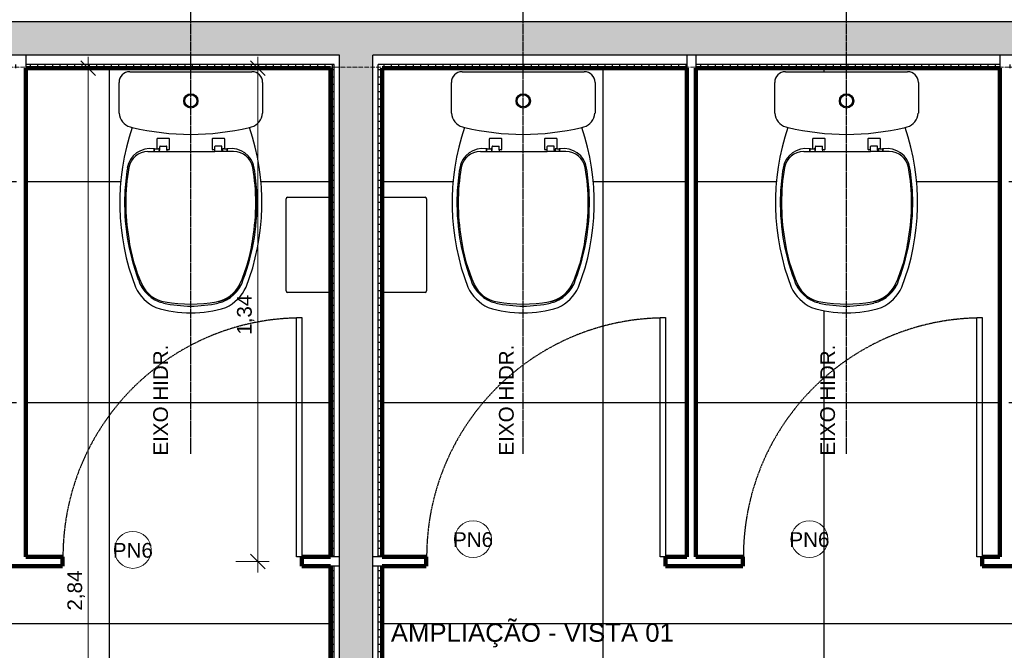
# Model space of a CAD drawing. Header units: millimetres. Extents: x -32127 to -9124, y -6877 to 4737.
# Tile 17 of 25: x -28230 to -25556, y -2257 to -545. Entities that reach past the tile are written whole.
import ezdxf

# ---------------------------------------------------------------- set-up
doc = ezdxf.new("R2010")
doc.units = ezdxf.units.MM
for name, pattern in [('_Tracejado médio', [4, 3, -1]), ('_Tracejado pequeno', [2.25, 1.5, -0.75]), ('_Traço - ponto', [16, 12, -2, 0, -2])]:
    doc.linetypes.add(name, pattern=pattern)
for name, color, linetype, lineweight in [('A-ANNO-DIMS', 211, 'Continuous', 9), ('A-ANNO-DIMS-20', 211, 'Continuous', 9), ('A-DETL', 90, 'Continuous', 25), ('A-DOOR', 31, 'Continuous', 25), ('A-DOOR-HDLN', 31, '_Tracejado pequeno', 25), ('A-DOOR-IDEN', 31, 'Continuous', 9), ('A-FLOR-PATT', 8, 'Continuous', 25), ('A-WALL', 113, 'Continuous', 25), ('A-WALL-PATT', 111, 'Continuous', 90), ('G-ANNO-SYMB', 111, 'Continuous', 9), ('G-ANNO-TEXT', 231, 'Continuous', 9), ('P-SANR-FIXT', 6, 'Continuous', 25), ('Q-SPCQ', 91, 'Continuous', 25), ('S-GRID', 1, 'Continuous', 9)]:
    doc.layers.add(name, color=color, linetype=linetype, lineweight=lineweight)
doc.styles.add('Arial_1', font='arial.ttf', dxfattribs={"height": 50})
doc.styles.add('Arial_2', font='arial.ttf', dxfattribs={"height": 40})
doc.dimstyles.new('Diagonal_-_2_0mm_Arial_1', dxfattribs={"dimscale": 304.8, "dimtxt": 40.810376, "dimasz": 0.131234, "dimexe": 0.098425, "dimexo": 0.0625, "dimgap": 0.009843, "dimtad": 1, "dimlfac": 0.001, "dimrnd": 0.01, "dimzin": 0, "dimdsep": 46, "dimtxsty": 'Arial_2', "dimblk1": 'OBLIQUE', "dimblk2": 'OBLIQUE', "dimsah": 1, "dimcen": 0.09, "dimdle": 0.098425, "dimadec": 0, "dimazin": 0, "dimtfac": 1, "dimtdec": 4, "dimtix": 1, "dimtmove": 0, "dimatfit": 3, "dimfxl": 0.19685, "dimfxlon": 1, "dimtvp": 1, "dimtolj": 1, "dimtzin": 0, "dimarcsym": 2})
pattern_1 = [(0, (0, -600), (0, 20), []), (90, (0, -600), (-20, 1e-15), [])]

# ---------------------------------------------------------------- blocks, each defined once
blk = doc.blocks.new('Deca_Bacia Sanitaria Monte Carlo_P_808_Caixa Acoplada - P_808_Creme CR37_Acionamento Simples 6lpf-2935168-AMPLIAÇÃO ANEXO')
at = {"layer": 'P-SANR-FIXT'}
for p, q in [((-29696.3, -686), (-29364.5, -686)), ((-29725.4, -798.4), (-29725.4, -715.1)), ((-29335.4, -715.1), (-29335.4, -798.4))]:
    blk.add_line(p, q, dxfattribs=at)
for radius in [19.4, 16.4]:
    blk.add_circle((-29530.4, -765.2), radius, dxfattribs=at)
for centre, radius, start, end in [((-29696.3, -715.1), 29.1, 90, 180), ((-29364.5, -715.1), 29.1, 0, 90), ((-29683.3, -795.3), 42.2, 184.1957, 253.8043), ((-29377.6, -795.3), 42.2, 286.1957, 355.8043), ((-29094.2, -1042), 629.4, 161.0173, 201.3319), ((-29530.4, -171), 685, 256.0905, 256.5867), ((-29530.4, -171), 685, 256.5867, 283.4133), ((-29966.7, -1042), 629.4, 338.6681, 18.9827), ((-29530.4, -171), 685, 283.4133, 283.9095), ((-29574.2, -1219.7), 118, 205.7488, 244.2512), ((-29486.7, -1219.7), 118, 295.7488, 334.2512), ((-29530.4, -1032.7), 308.3, 252.0547, 287.9453)]:
    blk.add_arc(centre, radius, start, end, dxfattribs=at)
blk = doc.blocks.new('Deca_Shared_Assento_P_808 - AP_80_Creme CR37-2932976-AMPLIAÇÃO ANEXO')
at = {"layer": 'P-SANR-FIXT'}
for p, q in [((-29621.7, -895.1), (-29621.7, -867.9)), ((-29620.7, -866.6), (-29590.1, -866.6)), ((-29589.1, -867.6), (-29589.1, -897)), ((-29471.7, -897), (-29471.7, -867.6)), ((-29470.7, -866.6), (-29440.1, -866.6)), ((-29439.2, -867.9), (-29439.2, -895.1)), ((-29646.7, -902.9), (-29595.9, -902.9)), ((-29630.3, -895.1), (-29621.7, -895.1)), ((-29630.3, -902.9), (-29630.3, -896.1)), ((-29629.3, -902.9), (-29629.3, -896.1)), ((-29621.7, -895.1), (-29617.9, -895.1)), ((-29616.8, -896.1), (-29616.8, -902.9)), ((-29616, -900.2), (-29614.9, -898.6)), ((-29616, -902.9), (-29616, -900.2)), ((-29614.9, -898.6), (-29614.9, -889.5)), ((-29613.9, -888), (-29597, -888)), ((-29595.9, -898), (-29595.9, -889)), ((-29590.1, -898), (-29595.9, -898)), ((-29595.9, -898), (-29595.9, -902.9)), ((-29595.9, -902.9), (-29530.4, -902.9)), ((-29530.4, -902.9), (-29464.9, -902.9)), ((-29464.9, -898), (-29470.7, -898)), ((-29464.9, -898), (-29464.9, -889)), ((-29464.9, -902.9), (-29464.9, -898)), ((-29414.2, -902.9), (-29464.9, -902.9)), ((-29446.9, -888), (-29463.9, -888)), ((-29445.9, -898.6), (-29445.9, -889.5)), ((-29444.8, -900.2), (-29445.9, -898.6)), ((-29414.2, -902.9), (-29444.9, -902.9)), ((-29444.8, -902.9), (-29444.8, -900.2)), ((-29444, -896.1), (-29444, -902.9)), ((-29439.2, -895.1), (-29443, -895.1)), ((-29439.2, -895.1), (-29430.5, -895.1)), ((-29431.5, -902.9), (-29431.5, -896.1)), ((-29430.5, -902.9), (-29430.5, -896.1))]:
    blk.add_line(p, q, dxfattribs=at)
for centre, radius, start, end in [((-29620.7, -867.6), 1, 90, 200.7679), ((-29590.1, -867.6), 1, 0, 90), ((-29470.7, -867.6), 1, 90, 180), ((-29440.1, -867.6), 1, 339.2321, 90), ((-29640.2, -957.8), 63.4, 81.1026, 170.8974), ((-29646.7, -955.9), 53, 90, 169.7108), ((-29631.3, -896.1), 1, 0, 90), ((-29628.3, -896.1), 1, 90, 180), ((-29617.9, -896.1), 1.05, 0, 90), ((-29613.9, -889), 1.01, 90, 180), ((-29597, -889.1), 1.05, 3.2701, 90), ((-29590.1, -897), 1, 270, 0), ((-29470.7, -897), 1, 180, 270), ((-29463.9, -889.1), 1.05, 90, 176.7299), ((-29446.9, -889), 1.01, 360, 90), ((-29443, -896.1), 1.05, 90, 180), ((-29432.5, -896.1), 1, 0, 90), ((-29420.7, -957.8), 63.4, 9.1026, 98.8974), ((-29429.5, -896.1), 1, 90, 180), ((-29414.2, -955.9), 53, 10.2892, 90), ((-29113, -1042.2), 597.3, 170.8974, 177.6238), ((-29135.6, -1042.7), 571.4, 170.3036, 189.6964), ((-29925.3, -1042.7), 571.4, 350.3036, 9.6964), ((-29947.9, -1042.2), 597.3, 2.3762, 9.1026), ((-29113, -1042.2), 597.3, 177.6238, 200.3762), ((-29947.9, -1042.2), 597.3, 339.6238, 2.3762), ((-29270, -1083.2), 432.5, 187.4021, 204.5979), ((-29790.9, -1083.2), 432.5, 335.3076, 352.5979), ((-29584.3, -1223.6), 92.5, 196.6783, 257.3217), ((-29476.6, -1223.6), 92.5, 282.6783, 343.3217), ((-29587.8, -1228.7), 83, 204.5979, 261.4021), ((-29473.1, -1228.7), 83, 278.5979, 335.4021), ((-29475.6, -1225.2), 86.8, 279.8946, 333.566), ((-29530.4, -983.9), 338.3, 257.3217, 282.6783), ((-29530.5, -910.9), 405.9, 260.1054, 279.8946)]:
    blk.add_arc(centre, radius, start, end, dxfattribs=at)
blk = doc.blocks.new('Porta Sanitário e_1_5cm - PN6 - 0_65 x 2_15 m-3987291-AMPLIAÇÃO ANEXO')
at = {"layer": 'A-DOOR'}
for p, q in [((560, 12.5), (560, 662.5)), ((560, 662.5), (575, 662.5)), ((575, 662.5), (575, 12.5)), ((575, 12.5), (560, 12.5))]:
    blk.add_line(p, q, dxfattribs=at)
at = {"layer": 'A-DOOR-HDLN'}
blk.add_arc((575, 12.5), 648.8, 90, 180, dxfattribs=at)
blk = doc.blocks.new('Toilet_Tissue_Dispenser-Bradley_Corp-5424 - 5424-3618151-AMPLIAÇÃO ANEXO')
at = {"layer": 'Q-SPCQ'}
for p, q in [((-28507.7, -793), (-28507.7, -676)), ((-28248.9, -676), (-28248.9, -793)), ((-28253.1, -796.6), (-28503.5, -796.6))]:
    blk.add_line(p, q, dxfattribs=at)
for centre, start, end in [((-28503.4, -792.3), 189.0191, 268.9809), ((-28253.2, -792.3), 271.0191, 350.9809)]:
    blk.add_arc(centre, 4.35, start, end, dxfattribs=at)
blk = doc.blocks.new('DIMBLOCK32-AMPLIAÇÃO ANEXO')
at = {"layer": 'A-ANNO-DIMS-20', "lineweight": 18}
for p, q in [((-28043.3, -676), (-28063.3, -656)), ((-28043.3, -676), (-28023.3, -696)), ((-28043.3, -3513.5), (-28063.3, -3493.5)), ((-28043.3, -3513.5), (-28023.3, -3533.5))]:
    blk.add_line(p, q, dxfattribs=at)
at = {"layer": 'A-ANNO-DIMS-20'}
for p, q in [((-28043.3, -646), (-28043.3, -3513.5)), ((-27983.3, -676), (-28073.3, -676)), ((-28043.3, -676), (-27983.3, -676)), ((-28103.3, -3513.5), (-28013.3, -3513.5)), ((-28043.3, -3513.5), (-28103.3, -3513.5))]:
    blk.add_line(p, q, dxfattribs=at)
at = {"layer": 'A-ANNO-DIMS-20', "color": 0, "insert": (-28100.1, -2149), "char_height": 40, "width": 130.261, "attachment_point": 1, "rotation": 90, "line_spacing_factor": 0.941778, "style": 'Arial_2'}
blk.add_mtext('2,84', dxfattribs=at)
blk = doc.blocks.new('_Oblique')
at = {"color": 0, "linetype": 'ByBlock', "lineweight": -2}
blk.add_line((-0.5, -0.5), (0.5, 0.5), dxfattribs=at)
blk = doc.blocks.new('TAG-Porta - Ref_ Porta-2416850-AMPLIAÇÃO ANEXO')
at = {"layer": 'A-DOOR-IDEN'}
blk.add_circle((0, 0), 2.5, dxfattribs=at)
blk = doc.blocks.new('DIMBLOCK69-AMPLIAÇÃO ANEXO')
at = {"layer": 'A-ANNO-DIMS-20', "lineweight": 18}
for p, q in [((-27582.6, -676), (-27602.6, -656)), ((-27582.6, -676), (-27562.6, -696)), ((-27582.6, -2015.8), (-27602.6, -1995.8)), ((-27582.6, -2015.8), (-27562.6, -2035.8))]:
    blk.add_line(p, q, dxfattribs=at)
at = {"layer": 'A-ANNO-DIMS-20'}
for p, q in [((-27582.6, -2045.8), (-27582.6, -646)), ((-27642.6, -676), (-27552.6, -676)), ((-27582.6, -676), (-27642.6, -676)), ((-27642.6, -2015.8), (-27552.6, -2015.8)), ((-27582.6, -2015.8), (-27642.6, -2015.8))]:
    blk.add_line(p, q, dxfattribs=at)
at = {"layer": 'A-ANNO-DIMS-20', "color": 0, "insert": (-27639.5, -1400.2), "char_height": 40, "width": 130.261, "attachment_point": 1, "rotation": 90, "line_spacing_factor": 0.941778, "style": 'Arial_2'}
blk.add_mtext('1,34', dxfattribs=at)

msp = doc.modelspace()

# ---------------------------------------------------------------- hatches: boundary and pattern name
at = {"layer": 'A-FLOR-PATT'}
h = msp.add_hatch(dxfattribs=at)
h.set_pattern_fill('FP_7', color=256, style=0, pattern_type=2)
h.set_pattern_definition([(270, (-27385.8, -3384.74), (600, 4e-14), []), (0, (-27385.8, -3384.74), (0, 600), [])])
h.paths.add_polyline_path([(-27440.802, -3513.492), (-27440.802, -3373.492), (-27986.755, -3373.492), (-27986.755, -2784.742), (-27385.802, -2784.742), (-27385.802, -2028.292), (-27463.302, -2028.292), (-27463.302, -2003.292), (-27385.802, -2003.292), (-27385.802, -1285.379), (-27502.783, -1285.379), (-27504.639, -1284.616), (-27505.955, -1283.102), (-27506.452, -1281.159), (-27506.317, -1029.824), (-27505.385, -1028.047), (-27503.756, -1026.877), (-27502.783, -1026.604), (-27385.802, -1026.604), (-27385.802, -675.992), (-28213.302, -675.992), (-28213.302, -2003.292), (-28113.302, -2003.292), (-28113.302, -2028.292), (-28305.802, -2028.292), (-28305.802, -2003.292), (-28238.302, -2003.292), (-28238.302, -675.992), (-28248.915, -675.992), (-28248.915, -792.973), (-28249.677, -794.828), (-28251.191, -796.145), (-28253.135, -796.642), (-28452.052, -796.642), (-28452.052, -798.435), (-28454.033, -808.48), (-28458.372, -817.752), (-28464.815, -825.708), (-28472.983, -831.88), (-28482.395, -835.906), (-28488.16, -837.307), (-28474.692, -882.048), (-28465.328, -922.809), (-28458.481, -966.553), (-28454.714, -1010.668), (-28454.189, -1057.075), (-28456.528, -1099.147), (-28462.1, -1143.072), (-28470.734, -1186.498), (-28482.379, -1229.102), (-28497.052, -1270.992), (-28511.089, -1293.311), (-28529.733, -1311.955), (-28552.052, -1325.992), (-28575.361, -1332.537), (-28598.964, -1337.219), (-28622.934, -1340.043), (-28648.31, -1340.942), (-28671.17, -1340.043), (-28695.141, -1337.219), (-28718.743, -1332.537), (-28742.052, -1325.992), (-28764.372, -1311.955), (-28783.015, -1293.311), (-28797.052, -1270.992), (-28812.109, -1227.695), (-28823.37, -1186.498), (-28832.004, -1143.072), (-28837.576, -1099.147), (-28840.022, -1054.077), (-28839.39, -1010.668), (-28835.624, -966.553), (-28828.776, -922.809), (-28818.888, -879.764), (-28805.944, -837.307), (-28811.709, -835.906), (-28821.122, -831.88), (-28829.289, -825.708), (-28835.732, -817.752), (-28840.071, -808.48), (-28842.052, -798.435), (-28842.052, -715.096), (-28841.06, -707.563), (-28838.153, -700.544), (-28833.528, -694.516), (-28827.5, -689.891), (-28820.481, -686.983), (-28812.948, -685.992), (-28507.69, -685.992), (-28507.69, -675.992), (-29055.802, -675.992), (-29055.802, -2003.292), (-28955.802, -2003.292), (-28955.802, -2028.292), (-29145.802, -2028.292), (-29145.802, -2003.292), (-29080.802, -2003.292), (-29080.802, -675.992), (-29908.302, -675.992), (-29908.302, -1073.904), (-29791.321, -1073.904), (-29789.465, -1074.667), (-29788.149, -1076.181), (-29787.652, -1078.124), (-29787.787, -1329.46), (-29788.719, -1331.236), (-29790.348, -1332.406), (-29791.321, -1332.679), (-29908.302, -1332.679), (-29908.302, -2003.292), (-29795.802, -2003.292), (-29795.802, -2028.292), (-29908.302, -2028.292), (-29908.302, -2148.292), (-29878.302, -2148.292), (-29878.302, -2648.292), (-29908.302, -2648.292), (-29908.302, -2708.469), (-29806.702, -2708.469), (-29806.702, -2973.492), (-29384.909, -2973.492), (-29384.909, -2863.192), (-28934.909, -2863.192), (-28934.909, -2973.492), (-28411.517, -2973.492), (-28411.517, -3355.492), (-28408.302, -3355.492), (-28408.302, -3363.492), (-28411.517, -3363.492), (-28411.517, -3373.492), (-28275.802, -3373.492), (-28275.802, -3353.492), (-28220.802, -3353.492), (-28220.802, -3513.492), (-27648.389, -3513.492)], flags=0)
h.paths.add_polyline_path([(-27764.93, -1340.992), (-27789.048, -1340.043), (-27813.018, -1337.219), (-27836.621, -1332.537), (-27859.93, -1325.992), (-27882.249, -1311.955), (-27900.893, -1293.311), (-27914.93, -1270.992), (-27929.987, -1227.695), (-27941.248, -1186.498), (-27949.882, -1143.072), (-27955.454, -1099.147), (-27957.9, -1054.077), (-27957.268, -1010.668), (-27953.502, -966.553), (-27946.654, -922.809), (-27936.765, -879.764), (-27923.822, -837.307), (-27929.587, -835.906), (-27938.999, -831.88), (-27947.167, -825.708), (-27953.61, -817.752), (-27957.949, -808.48), (-27959.93, -798.435), (-27959.93, -715.096), (-27958.938, -707.563), (-27956.031, -700.544), (-27951.406, -694.516), (-27945.378, -689.891), (-27938.359, -686.983), (-27930.826, -685.992), (-27599.034, -685.992), (-27591.502, -686.983), (-27584.482, -689.891), (-27578.454, -694.516), (-27573.829, -700.544), (-27570.922, -707.563), (-27569.93, -715.096), (-27569.93, -798.435), (-27571.911, -808.48), (-27576.25, -817.752), (-27582.693, -825.708), (-27590.861, -831.88), (-27600.273, -835.906), (-27606.038, -837.307), (-27592.57, -882.048), (-27583.206, -922.809), (-27576.358, -966.553), (-27572.592, -1010.668), (-27572.066, -1057.075), (-27574.406, -1099.147), (-27579.978, -1143.072), (-27588.612, -1186.498), (-27600.257, -1229.102), (-27614.93, -1270.992), (-27628.967, -1293.311), (-27648.389, -1312.444), (-27669.93, -1325.992), (-27693.239, -1332.537), (-27716.842, -1337.219), (-27740.812, -1340.043), (-27764.865, -1340.989)], flags=0)
h.paths.add_polyline_path([(-29530.435, -1340.992), (-29554.553, -1340.043), (-29578.524, -1337.219), (-29602.127, -1332.537), (-29625.435, -1325.992), (-29647.755, -1311.955), (-29666.399, -1293.311), (-29680.435, -1270.992), (-29695.493, -1227.695), (-29706.753, -1186.498), (-29715.388, -1143.072), (-29720.959, -1099.147), (-29723.405, -1054.077), (-29722.774, -1010.668), (-29719.007, -966.553), (-29712.16, -922.809), (-29702.271, -879.764), (-29689.328, -837.307), (-29695.092, -835.906), (-29704.505, -831.88), (-29712.673, -825.708), (-29719.115, -817.752), (-29723.455, -808.48), (-29725.435, -798.435), (-29725.435, -715.096), (-29724.444, -707.563), (-29721.536, -700.544), (-29716.911, -694.516), (-29710.883, -689.891), (-29703.864, -686.983), (-29696.331, -685.992), (-29364.54, -685.992), (-29357.007, -686.983), (-29349.988, -689.891), (-29343.96, -694.516), (-29339.335, -700.544), (-29336.427, -707.563), (-29335.435, -715.096), (-29335.435, -798.435), (-29337.416, -808.48), (-29341.756, -817.752), (-29348.198, -825.708), (-29356.366, -831.88), (-29365.779, -835.906), (-29371.543, -837.307), (-29358.075, -882.048), (-29348.711, -922.809), (-29341.864, -966.553), (-29338.097, -1010.668), (-29337.572, -1057.075), (-29339.911, -1099.147), (-29345.483, -1143.072), (-29354.118, -1186.498), (-29365.763, -1229.102), (-29380.435, -1270.992), (-29394.472, -1293.311), (-29413.116, -1311.955), (-29435.435, -1325.992), (-29458.744, -1332.537), (-29482.347, -1337.219), (-29506.318, -1340.043)], flags=0)
h = msp.add_hatch(dxfattribs=at)
h.set_pattern_fill('FP_3', color=256, style=0, pattern_type=2)
h.set_pattern_definition([(270, (-27845.8, -3384.74), (600, 4e-14), []), (0, (-27845.8, -3384.74), (0, 600), [])])
h.paths.add_polyline_path([(-27190.802, -3513.492), (-26410.802, -3513.492), (-26410.802, -3353.492), (-26355.802, -3353.492), (-26355.802, -3373.492), (-26220.088, -3373.492), (-26220.088, -3363.492), (-26220.802, -3363.492), (-26220.802, -3355.492), (-26220.088, -3355.492), (-26220.088, -2973.492), (-25693.659, -2973.492), (-25693.659, -2863.192), (-25243.659, -2863.192), (-25243.659, -2973.492), (-24824.902, -2973.492), (-24824.902, -2694.092), (-24723.302, -2694.092), (-24723.302, -2648.292), (-24753.302, -2648.292), (-24753.302, -2148.292), (-24723.302, -2148.292), (-24723.302, -2028.292), (-24767.502, -2028.292), (-24767.502, -2003.292), (-24723.302, -2003.292), (-24723.302, -1305.379), (-24840.283, -1305.379), (-24842.139, -1304.616), (-24843.455, -1303.102), (-24843.952, -1301.159), (-24843.817, -1049.824), (-24842.885, -1048.047), (-24841.256, -1046.877), (-24840.283, -1046.604), (-24723.302, -1046.604), (-24723.302, -675.992), (-25543.615, -675.992), (-25543.615, -2003.292), (-25417.502, -2003.292), (-25417.502, -2028.292), (-25615.802, -2028.292), (-25615.802, -2003.292), (-25568.615, -2003.292), (-25568.615, -675.992), (-26393.302, -675.992), (-26393.302, -2003.292), (-26265.802, -2003.292), (-26265.802, -2028.292), (-26475.802, -2028.292), (-26475.802, -2003.292), (-26418.302, -2003.292), (-26418.302, -675.992), (-27245.802, -675.992), (-27245.802, -1026.604), (-27128.821, -1026.604), (-27126.965, -1027.367), (-27125.649, -1028.881), (-27125.152, -1030.824), (-27125.287, -1282.16), (-27126.219, -1283.936), (-27127.848, -1285.106), (-27128.821, -1285.379), (-27245.802, -1285.379), (-27245.802, -2003.292), (-27125.802, -2003.292), (-27125.802, -2028.292), (-27245.802, -2028.292), (-27245.802, -2784.742), (-26644.85, -2784.742), (-26644.85, -3384.742), (-27190.802, -3384.742)], flags=0)
h.paths.add_polyline_path([(-25106.654, -1340.992), (-25130.772, -1340.043), (-25154.743, -1337.219), (-25178.346, -1332.537), (-25201.654, -1325.992), (-25223.974, -1311.955), (-25242.617, -1293.311), (-25256.654, -1270.992), (-25271.711, -1227.695), (-25282.972, -1186.498), (-25291.606, -1143.072), (-25297.178, -1099.147), (-25299.624, -1054.077), (-25298.992, -1010.668), (-25295.226, -966.553), (-25288.378, -922.809), (-25278.49, -879.764), (-25265.546, -837.307), (-25271.311, -835.906), (-25280.724, -831.88), (-25288.891, -825.708), (-25295.334, -817.752), (-25299.673, -808.48), (-25301.654, -798.435), (-25301.654, -715.096), (-25300.662, -707.563), (-25297.755, -700.544), (-25293.13, -694.516), (-25287.102, -689.891), (-25280.083, -686.983), (-25272.55, -685.992), (-24940.758, -685.992), (-24933.226, -686.983), (-24926.206, -689.891), (-24920.179, -694.516), (-24915.553, -700.544), (-24912.646, -707.563), (-24911.654, -715.096), (-24911.654, -798.435), (-24913.635, -808.48), (-24917.974, -817.752), (-24924.417, -825.708), (-24932.585, -831.88), (-24941.998, -835.906), (-24947.762, -837.307), (-24934.294, -882.048), (-24924.93, -922.809), (-24918.083, -966.553), (-24914.316, -1010.668), (-24913.791, -1057.075), (-24916.13, -1099.147), (-24921.702, -1143.072), (-24930.337, -1186.498), (-24941.981, -1229.102), (-24956.654, -1270.992), (-24970.691, -1293.311), (-24989.335, -1311.955), (-25011.654, -1325.992), (-25034.963, -1332.537), (-25058.566, -1337.219), (-25082.536, -1340.043), (-25106.589, -1340.989)], flags=0)
h.paths.add_polyline_path([(-25984.552, -1340.992), (-26008.67, -1340.043), (-26032.641, -1337.219), (-26056.243, -1332.537), (-26079.552, -1325.992), (-26101.872, -1311.955), (-26120.515, -1293.311), (-26134.552, -1270.992), (-26149.609, -1227.695), (-26160.87, -1186.498), (-26169.504, -1143.072), (-26175.076, -1099.147), (-26177.522, -1054.077), (-26176.89, -1010.668), (-26173.124, -966.553), (-26166.276, -922.809), (-26156.388, -879.764), (-26143.444, -837.307), (-26149.209, -835.906), (-26158.622, -831.88), (-26166.789, -825.708), (-26173.232, -817.752), (-26177.571, -808.48), (-26179.552, -798.435), (-26179.552, -715.096), (-26178.56, -707.563), (-26175.653, -700.544), (-26171.028, -694.516), (-26165, -689.891), (-26157.981, -686.983), (-26150.448, -685.992), (-25818.656, -685.992), (-25811.124, -686.983), (-25804.104, -689.891), (-25798.077, -694.516), (-25793.451, -700.544), (-25790.544, -707.563), (-25789.552, -715.096), (-25789.552, -798.435), (-25791.533, -808.48), (-25795.872, -817.752), (-25802.315, -825.708), (-25810.483, -831.88), (-25819.895, -835.906), (-25825.66, -837.307), (-25812.192, -882.048), (-25802.828, -922.809), (-25795.981, -966.553), (-25792.214, -1010.668), (-25791.689, -1057.075), (-25794.028, -1099.147), (-25799.6, -1143.072), (-25808.234, -1186.498), (-25819.879, -1229.102), (-25834.552, -1270.992), (-25848.589, -1293.311), (-25867.233, -1311.955), (-25889.552, -1325.992), (-25912.861, -1332.537), (-25936.464, -1337.219), (-25960.434, -1340.043), (-25973.841, -1340.57)], flags=0)
h.paths.add_polyline_path([(-26862.45, -1340.992), (-26886.568, -1340.043), (-26910.538, -1337.219), (-26934.141, -1332.537), (-26957.45, -1325.992), (-26979.769, -1311.955), (-26998.413, -1293.311), (-27012.45, -1270.992), (-27027.507, -1227.695), (-27038.768, -1186.498), (-27047.402, -1143.072), (-27052.974, -1099.147), (-27055.42, -1054.077), (-27054.788, -1010.668), (-27051.022, -966.553), (-27044.174, -922.809), (-27034.286, -879.764), (-27021.342, -837.307), (-27027.107, -835.906), (-27036.52, -831.88), (-27044.687, -825.708), (-27051.13, -817.752), (-27055.469, -808.48), (-27057.45, -798.435), (-27057.45, -715.096), (-27056.458, -707.563), (-27053.551, -700.544), (-27048.926, -694.516), (-27042.898, -689.891), (-27035.879, -686.983), (-27028.346, -685.992), (-26696.554, -685.992), (-26689.022, -686.983), (-26682.002, -689.891), (-26675.974, -694.516), (-26671.349, -700.544), (-26668.442, -707.563), (-26667.45, -715.096), (-26667.45, -798.435), (-26669.431, -808.48), (-26673.77, -817.752), (-26680.213, -825.708), (-26688.381, -831.88), (-26697.793, -835.906), (-26703.558, -837.307), (-26690.09, -882.048), (-26680.726, -922.809), (-26673.878, -966.553), (-26670.112, -1010.668), (-26669.586, -1057.075), (-26671.926, -1099.147), (-26677.498, -1143.072), (-26686.132, -1186.498), (-26697.777, -1229.102), (-26712.45, -1270.992), (-26726.487, -1293.311), (-26745.131, -1311.955), (-26767.45, -1325.992), (-26790.759, -1332.537), (-26814.362, -1337.219), (-26838.332, -1340.043), (-26862.385, -1340.989)], flags=0)
at = {"layer": 'A-WALL-PATT'}
h = msp.add_hatch(color=256, dxfattribs=at)
h.paths.add_polyline_path([(-24639.436, -640.992), (-24598.302, -640.992), (-24598.302, -550.992), (-25104.431, -550.992), (-25097.312, -553.94), (-25086.957, -561.886), (-25079.011, -572.242), (-25074.016, -584.301), (-25072.312, -597.242), (-25074.016, -610.183), (-25079.011, -622.242), (-25086.957, -632.597), (-25097.312, -640.543), (-25098.396, -640.992), (-24665.601, -640.992)], flags=0)
h.paths.add_polyline_path([(-25543.615, -640.992), (-25146.229, -640.992), (-25147.312, -640.543), (-25157.668, -632.597), (-25165.614, -622.242), (-25170.609, -610.183), (-25172.312, -597.242), (-25170.609, -584.301), (-25165.614, -572.242), (-25157.668, -561.886), (-25147.312, -553.94), (-25140.194, -550.992), (-29784.431, -550.992), (-29777.312, -553.94), (-29766.957, -561.886), (-29759.011, -572.242), (-29754.016, -584.301), (-29752.312, -597.242), (-29754.016, -610.183), (-29759.011, -622.242), (-29766.957, -632.597), (-29777.312, -640.543), (-29778.396, -640.992), (-25555.204, -640.992)], flags=0)
h.paths.add_polyline_path([(-29845.614, -640.992), (-29826.229, -640.992), (-29827.312, -640.543), (-29837.668, -632.597), (-29845.614, -622.242), (-29850.609, -610.183), (-29852.312, -597.242), (-29850.609, -584.301), (-29845.614, -572.242), (-29837.668, -561.886), (-29827.312, -553.94), (-29820.194, -550.992), (-30033.302, -550.992), (-30033.302, -640.992), (-29852.312, -640.992)], flags=0)
msp.add_hatch(color=256, dxfattribs=at).paths.add_polyline_path([(-27360.802, -3398.492), (-27270.802, -3398.492), (-27270.802, -640.992), (-27360.802, -640.992), (-27360.802, -3383.492)], flags=0)
at = {"layer": 'A-WALL-PATT', "lineweight": 25}
h = msp.add_hatch(dxfattribs=at)
h.set_pattern_fill('FP_1', color=256, style=0, pattern_type=2)
h.set_pattern_definition(pattern_1)
h.paths.add_polyline_path([(-24713.302, -675.992), (-24713.302, -665.992), (-25543.615, -665.992), (-25543.615, -675.992), (-24717.931, -675.992)], flags=0)
h.paths.add_polyline_path([(-26811.115, -675.992), (-26418.302, -675.992), (-26418.302, -665.992), (-27255.802, -665.992), (-27255.802, -675.992), (-27229.752, -675.992)], flags=0)
h.paths.add_polyline_path([(-26393.302, -675.992), (-25568.615, -675.992), (-25568.615, -665.992), (-26393.302, -665.992)], flags=0)
h.paths.add_polyline_path([(-28248.915, -675.992), (-28238.302, -675.992), (-28238.302, -665.992), (-29055.802, -665.992), (-29055.802, -675.992), (-28485.662, -675.992)], flags=0)
h.paths.add_polyline_path([(-29908.302, -675.992), (-29080.802, -675.992), (-29080.802, -665.992), (-29918.302, -665.992), (-29918.302, -675.992)], flags=0)
h.paths.add_polyline_path([(-28213.302, -675.992), (-27375.802, -675.992), (-27375.915, -665.992), (-28213.302, -665.992)], flags=0)
h = msp.add_hatch(dxfattribs=at)
h.set_pattern_fill('FP_1', color=256, style=0, pattern_type=2)
h.set_pattern_definition(pattern_1)
h.paths.add_polyline_path([(-27375.802, -3373.492), (-27375.802, -2028.292), (-27385.802, -2028.292), (-27385.802, -3373.492)], flags=0)
h.paths.add_polyline_path([(-27385.802, -2003.292), (-27375.802, -2003.292), (-27375.802, -675.992), (-27385.802, -675.992), (-27385.802, -1493.698)], flags=0)
h = msp.add_hatch(dxfattribs=at)
h.set_pattern_fill('FP_1', color=256, style=0, pattern_type=2)
h.set_pattern_definition(pattern_1)
h.paths.add_polyline_path([(-27245.802, -3373.492), (-27245.802, -2028.292), (-27255.802, -2028.292), (-27255.802, -3373.492)], flags=0)
h.paths.add_polyline_path([(-27245.802, -2003.292), (-27245.802, -675.992), (-27255.802, -675.992), (-27255.802, -2003.292)], flags=0)

# ---------------------------------------------------------------- linework, layer by layer
at = {"layer": 'A-DETL', "linetype": '_Tracejado médio'}
for p, q in [((-27764.93, -1723.492), (-27764.93, -23.492)), ((-26862.45, -1723.492), (-26862.45, -23.492)), ((-25984.552, -1723.492), (-25984.552, -23.492))]:
    msp.add_line(p, q, dxfattribs=at)
at = {"layer": 'A-WALL'}
for p, q in [((-25140.194, -550.992), (-29784.431, -550.992)), ((-27360.802, -640.992), (-29778.396, -640.992)), ((-28213.302, -640.992), (-28213.302, -675.992)), ((-27360.802, -3398.492), (-27360.802, -640.992)), ((-25146.229, -640.992), (-27270.802, -640.992)), ((-27270.802, -3398.492), (-27270.802, -640.992)), ((-26418.302, -640.992), (-26418.302, -675.992)), ((-26393.302, -640.992), (-26393.302, -675.992)), ((-25568.615, -640.992), (-25568.615, -675.992)), ((-27375.802, -665.992), (-28213.302, -665.992)), ((-27375.802, -2003.292), (-27375.802, -665.992)), ((-26418.302, -665.992), (-27255.802, -665.992)), ((-27255.802, -2003.292), (-27255.802, -665.992)), ((-25568.615, -665.992), (-26393.302, -665.992)), ((-27360.802, -2003.292), (-27385.802, -2003.292)), ((-27245.802, -2003.292), (-27270.802, -2003.292)), ((-27360.802, -2028.292), (-27385.802, -2028.292)), ((-27375.802, -3383.492), (-27375.802, -2028.292)), ((-27245.802, -2028.292), (-27270.802, -2028.292)), ((-27255.802, -3383.492), (-27255.802, -2028.292))]:
    msp.add_line(p, q, dxfattribs=at)
at = {"layer": 'A-WALL', "lineweight": 90}
for p, q in [((-28213.302, -675.992), (-27385.802, -675.992)), ((-28213.302, -2003.292), (-28213.302, -675.992)), ((-27385.802, -675.992), (-27385.802, -2003.292)), ((-27245.802, -675.992), (-26418.302, -675.992)), ((-27245.802, -2003.292), (-27245.802, -675.992)), ((-26418.302, -675.992), (-26418.302, -2003.292)), ((-26393.302, -675.992), (-25568.615, -675.992)), ((-26393.302, -2003.292), (-26393.302, -675.992)), ((-25568.615, -675.992), (-25568.615, -2003.292)), ((-28113.302, -2003.292), (-28213.302, -2003.292)), ((-28113.302, -2028.292), (-28113.302, -2003.292)), ((-27385.802, -2003.292), (-27463.302, -2003.292)), ((-27463.302, -2003.292), (-27463.302, -2028.292)), ((-27125.802, -2003.292), (-27245.802, -2003.292)), ((-27125.802, -2028.292), (-27125.802, -2003.292)), ((-26418.302, -2003.292), (-26475.802, -2003.292)), ((-26475.802, -2003.292), (-26475.802, -2028.292)), ((-26265.802, -2003.292), (-26393.302, -2003.292)), ((-26265.802, -2028.292), (-26265.802, -2003.292)), ((-25568.615, -2003.292), (-25615.802, -2003.292)), ((-25615.802, -2003.292), (-25615.802, -2028.292)), ((-28305.802, -2028.292), (-28113.302, -2028.292)), ((-27463.302, -2028.292), (-27385.802, -2028.292)), ((-27385.802, -2028.292), (-27385.802, -3373.492)), ((-27245.802, -3373.492), (-27245.802, -2028.292)), ((-27245.802, -2028.292), (-27125.802, -2028.292)), ((-26475.802, -2028.292), (-26265.802, -2028.292)), ((-25615.802, -2028.292), (-25417.502, -2028.292))]:
    msp.add_line(p, q, dxfattribs=at)
at = {"layer": 'S-GRID', "linetype": '_Traço - ponto'}
msp.add_line((-23369.11, -673.492), (-31090.679, -673.492), dxfattribs=at)

# ---------------------------------------------------------------- block references
at = {"layer": 'A-DOOR'}
for p in [(-28038.302, -2015.792), (-27050.802, -2015.792), (-26190.802, -2015.792)]:
    msp.add_blockref('Porta Sanitário e_1_5cm - PN6 - 0_65 x 2_15 m-3987291-AMPLIAÇÃO ANEXO', p, dxfattribs=at)
at = {"layer": 'A-DOOR-IDEN', "xscale": 19.99999999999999, "yscale": 19.99999999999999, "zscale": 19.99999999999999}
for p in [(-26998.641, -1955.134), (-26085.292, -1955.134), (-27922.404, -1984.317)]:
    msp.add_blockref('TAG-Porta - Ref_ Porta-2416850-AMPLIAÇÃO ANEXO', p, dxfattribs=at)
at = {"layer": 'P-SANR-FIXT'}
for name, p in [('Deca_Bacia Sanitaria Monte Carlo_P_808_Caixa Acoplada - P_808_Creme CR37_Acionamento Simples 6lpf-2935168-AMPLIAÇÃO ANEXO', (1765.505, 0)), ('Deca_Bacia Sanitaria Monte Carlo_P_808_Caixa Acoplada - P_808_Creme CR37_Acionamento Simples 6lpf-2935168-AMPLIAÇÃO ANEXO', (2667.985, 0)), ('Deca_Bacia Sanitaria Monte Carlo_P_808_Caixa Acoplada - P_808_Creme CR37_Acionamento Simples 6lpf-2935168-AMPLIAÇÃO ANEXO', (3545.883, 0)), ('Deca_Shared_Assento_P_808 - AP_80_Creme CR37-2932976-AMPLIAÇÃO ANEXO', (1765.505, 0)), ('Deca_Shared_Assento_P_808 - AP_80_Creme CR37-2932976-AMPLIAÇÃO ANEXO', (2667.985, 0)), ('Deca_Shared_Assento_P_808 - AP_80_Creme CR37-2932976-AMPLIAÇÃO ANEXO', (3545.883, 0))]:
    msp.add_blockref(name, p, dxfattribs=at)
at = {"layer": 'Q-SPCQ'}
for p, rotation in [((-26709.81, -29534.294), 270), ((-27921.794, 27222.31), 90.00000000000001)]:
    msp.add_blockref('Toilet_Tissue_Dispenser-Bradley_Corp-5424 - 5424-3618151-AMPLIAÇÃO ANEXO', p, dxfattribs=dict(at, rotation=rotation))

# ---------------------------------------------------------------- texts
at = {"layer": 'A-DOOR-IDEN', "char_height": 40, "width": 134.6835, "attachment_point": 1, "style": 'Arial_2'}
for insert in [(-27052.931, -1936.196), (-26139.581, -1936.196), (-27976.693, -1965.379)]:
    msp.add_mtext('PN6', dxfattribs=dict(at, insert=insert))
at = {"layer": 'G-ANNO-SYMB', "insert": (-27221.809, -2183.756), "char_height": 50, "width": 929.9575, "attachment_point": 1, "style": 'Arial_1'}
msp.add_mtext('AMPLIAÇÃO - VISTA 01', dxfattribs=at)
at = {"layer": 'G-ANNO-TEXT', "color": 7, "char_height": 40, "width": 371.983, "attachment_point": 1, "rotation": 90, "style": 'Arial_2'}
for insert in [(-27866.989, -1728.124), (-26928.288, -1728.124), (-26055.878, -1728.124)]:
    msp.add_mtext('EIXO HIDR.', dxfattribs=dict(at, insert=insert))

# ---------------------------------------------------------------- dimensions: what is measured, and where the dimension line sits
at = {"layer": 'A-ANNO-DIMS'}
for base, p1, p2, override, picture, middle in [((-28043.333, -3513.492), (-27983.333, -675.992), (-28103.333, -3513.492), {"dimpost": '<>', "dimfxl": 2840.036311}, 'DIMBLOCK32-AMPLIAÇÃO ANEXO', (-28066.756, -2094.742)), ((-27582.644, -675.992), (-27642.644, -2015.792), (-27642.644, -675.992), {"dimpost": '<>', "dimfxl": 1339.8}, 'DIMBLOCK69-AMPLIAÇÃO ANEXO', (-27606.08, -1345.892))]:
    dim = msp.add_linear_dim(base=base, p1=p1, p2=p2, angle=90, dimstyle='Diagonal_-_2_0mm_Arial_1', override=override, dxfattribs=at)
    dim.commit()
    dim.dimension.update_dxf_attribs({"geometry": picture, "text_midpoint": middle})

doc.saveas('drawing.dxf')
